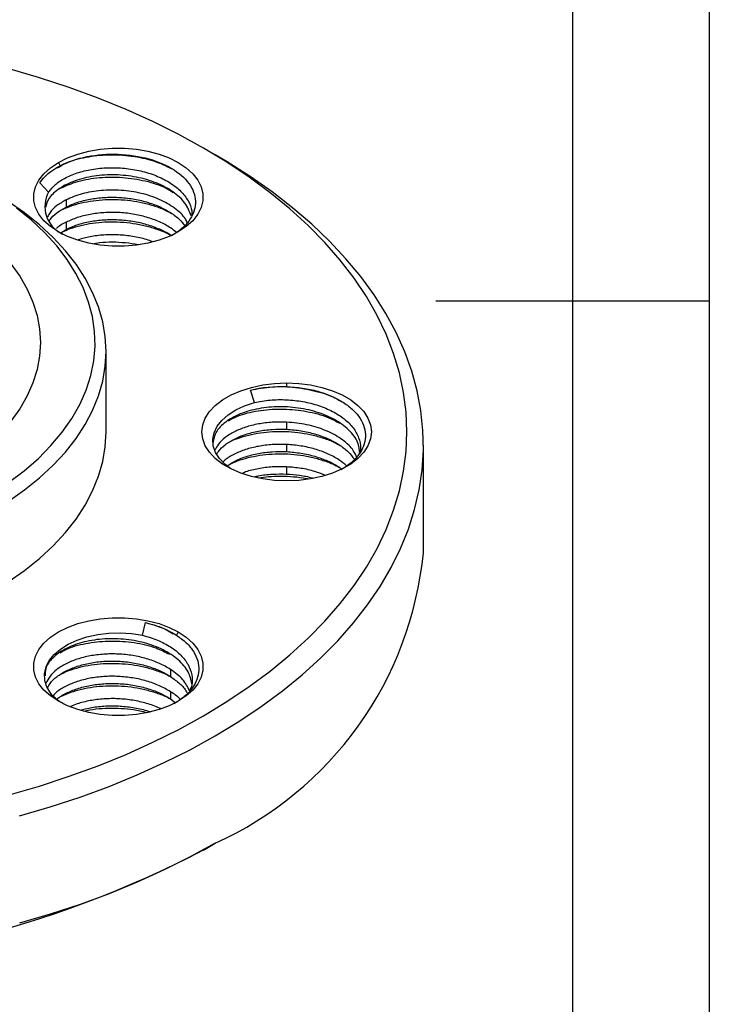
# Model space of a CAD drawing. Header units: inches. Extents: x -13 to 92, y -2 to 146.
# Tile 9 of 11: x 80 to 92, y 59 to 77. Entities that reach past the tile are written whole.
import ezdxf

# ---------------------------------------------------------------- set-up
doc = ezdxf.new("R2010")
doc.units = ezdxf.units.IN
doc.header["$LTSCALE"] = 0.5
doc.header["$MEASUREMENT"] = 0
for name, color, linetype in [('1轮廓实线层', 7, 'Continuous'), ('2细线层', 4, 'Continuous'), ('图框层', 7, 'Continuous')]:
    doc.layers.add(name, color=color, linetype=linetype)

# ---------------------------------------------------------------- blocks, each defined once
blk = doc.blocks.new('ZwmFrameMain_A4^_^无分区图框^_^portrait')
at = {"layer": '1轮廓实线层'}
for p, q in [((180, 287), (180, 0)), ((185, 143.5), (175, 143.5))]:
    blk.add_line(p, q, dxfattribs=at)
at = {"layer": '2细线层'}
blk.add_line((185, 292), (185, -5), dxfattribs=at)

msp = doc.modelspace()

# ---------------------------------------------------------------- linework, layer by layer
at = {"color": 7, "linetype": 'Continuous', "lineweight": 25}
for p, q in [((83.469, 74.421), (83.257, 74.543)), ((80.604, 74.279), (80.638, 74.22)), ((80.425, 73.739), (80.264, 73.91)), ((80.745, 73.596), (80.745, 73.466)), ((80.745, 73.188), (80.745, 73.058)), ((80.65, 72.998), (80.745, 73.058)), ((81.475, 69.36), (81.475, 70.83)), ((84.187, 69.898), (84.113, 70.125)), ((84.775, 70.255), (84.775, 70.188)), ((84.775, 69.539), (84.775, 69.408)), ((84.775, 69.13), (84.775, 69)), ((87.275, 67.155), (87.275, 69.115)), ((84.775, 68.722), (84.775, 68.591)), ((82.143, 65.647), (82.199, 65.878)), ((82.796, 65.707), (82.762, 65.648)), ((82.59, 64.932), (82.589, 64.933)), ((82.654, 65.024), (82.654, 64.894)), ((82.654, 64.616), (82.654, 64.485)), ((82.654, 64.485), (82.745, 64.415)), ((83.255, 61.726), (83.468, 61.849))]:
    msp.add_line(p, q, dxfattribs=at)
at = {"color": 7, "linetype": 'Continuous', "lineweight": 25, "flags": 128}
for points in [[(83.255, 64.176), (83.685, 64.437), (84.092, 64.709), (84.476, 64.993), (84.835, 65.287), (85.168, 65.591), (85.476, 65.904), (85.756, 66.225), (86.008, 66.554), (86.233, 66.89), (86.428, 67.232), (86.595, 67.579), (86.731, 67.93), (86.838, 68.284), (86.914, 68.641), (86.96, 69), (86.975, 69.36), (86.96, 69.72), (86.914, 70.079), (86.838, 70.436), (86.731, 70.79), (86.595, 71.142), (86.428, 71.488), (86.233, 71.83), (86.008, 72.166), (85.756, 72.495), (85.476, 72.816), (85.168, 73.129), (84.835, 73.433), (84.476, 73.727), (84.092, 74.011), (83.685, 74.284), (83.255, 74.544), (82.804, 74.792), (82.332, 75.027), (81.841, 75.249), (81.331, 75.456), (80.804, 75.649), (80.262, 75.826), (79.705, 75.988)], [(80.604, 74.279), (80.771, 74.363), (80.957, 74.432), (81.158, 74.485), (81.37, 74.521), (81.589, 74.539), (81.81, 74.539), (82.029, 74.521), (82.241, 74.485), (82.443, 74.432), (82.629, 74.363), (82.796, 74.279), (82.941, 74.182), (83.06, 74.075), (83.152, 73.959), (83.214, 73.836), (83.246, 73.71), (83.246, 73.582), (83.214, 73.456), (83.152, 73.334), (83.06, 73.217), (82.941, 73.11), (82.796, 73.014)], [(82.796, 73.014), (82.629, 72.93), (82.443, 72.861), (82.241, 72.808), (82.029, 72.772), (81.81, 72.754), (81.589, 72.754), (81.37, 72.772), (81.158, 72.808), (80.957, 72.861), (80.771, 72.93), (80.604, 73.014), (80.459, 73.11), (80.339, 73.217), (80.248, 73.334), (80.185, 73.456), (80.154, 73.582), (80.154, 73.71), (80.185, 73.836), (80.248, 73.959), (80.339, 74.075), (80.459, 74.182), (80.604, 74.279)], [(83.468, 63.808), (83.901, 64.071), (84.312, 64.345), (84.699, 64.631), (85.062, 64.927), (85.4, 65.233), (85.712, 65.547), (85.997, 65.871), (86.255, 66.201), (86.485, 66.539), (86.687, 66.882), (86.859, 67.231), (87.002, 67.584), (87.115, 67.941), (87.198, 68.301), (87.251, 68.662), (87.274, 69.024), (87.267, 69.387), (87.229, 69.749), (87.16, 70.11), (87.062, 70.468), (86.934, 70.823), (86.776, 71.174), (86.589, 71.52), (86.374, 71.861), (86.13, 72.195), (85.858, 72.522), (85.56, 72.841), (85.235, 73.152), (84.884, 73.453), (84.509, 73.743), (84.109, 74.023), (83.687, 74.292), (83.469, 74.421)], [(79.688, 68.089), (79.987, 68.3), (80.262, 68.521), (80.511, 68.752), (80.733, 68.992), (80.927, 69.239), (81.093, 69.494), (81.23, 69.754), (81.337, 70.019), (81.414, 70.287), (81.46, 70.558), (81.475, 70.83), (81.46, 71.102), (81.414, 71.372), (81.337, 71.641), (81.23, 71.906), (81.093, 72.166), (80.927, 72.42), (80.733, 72.668), (80.511, 72.908), (80.262, 73.139), (79.987, 73.36), (79.688, 73.57)], [(79.695, 68.436), (79.979, 68.651), (80.238, 68.876), (80.469, 69.111), (80.673, 69.354), (80.849, 69.604), (80.995, 69.861), (81.111, 70.122), (81.196, 70.388), (81.251, 70.656), (81.274, 70.926), (81.266, 71.196), (81.227, 71.465), (81.157, 71.732), (81.056, 71.996), (80.925, 72.255), (80.764, 72.508), (80.575, 72.755), (80.357, 72.994), (80.112, 73.224), (79.84, 73.444)], [(79.733, 72.432), (79.897, 72.204), (80.032, 71.969), (80.138, 71.729), (80.214, 71.486), (80.26, 71.24), (80.275, 70.993), (80.26, 70.746), (80.214, 70.5), (80.138, 70.257), (80.032, 70.017), (79.897, 69.783), (79.733, 69.554)], [(84.775, 68.465), (84.555, 68.474), (84.338, 68.502), (84.131, 68.546), (83.937, 68.607), (83.76, 68.684), (83.604, 68.774), (83.471, 68.876), (83.365, 68.988), (83.288, 69.108), (83.241, 69.233), (83.225, 69.36), (83.241, 69.487), (83.288, 69.612), (83.365, 69.732), (83.471, 69.844), (83.604, 69.946), (83.76, 70.036), (83.937, 70.113), (84.131, 70.174), (84.338, 70.219), (84.555, 70.246), (84.775, 70.255)], [(84.775, 70.255), (84.996, 70.246), (85.212, 70.219), (85.419, 70.174), (85.613, 70.113), (85.79, 70.036), (85.947, 69.946), (86.079, 69.844), (86.185, 69.732), (86.262, 69.612), (86.309, 69.487), (86.325, 69.36), (86.309, 69.233), (86.262, 69.108), (86.185, 68.988), (86.079, 68.876), (85.947, 68.774), (85.79, 68.684), (85.613, 68.607), (85.419, 68.546), (85.212, 68.502), (84.996, 68.474), (84.775, 68.465)], [(83.755, 68.687), (83.647, 68.769), (83.546, 68.874), (83.475, 68.987), (83.434, 69.106), (83.426, 69.226), (83.45, 69.346), (83.506, 69.462), (83.591, 69.571), (83.705, 69.672), (83.845, 69.762), (84.007, 69.838), (84.187, 69.898)], [(79.688, 66.62), (79.987, 66.83), (80.262, 67.051), (80.511, 67.282), (80.733, 67.522), (80.927, 67.769), (81.093, 68.024), (81.23, 68.284), (81.337, 68.549), (81.414, 68.818), (81.46, 69.088), (81.475, 69.36)], [(80.604, 64.441), (80.459, 64.538), (80.339, 64.645), (80.248, 64.761), (80.185, 64.884), (80.154, 65.01), (80.154, 65.138), (80.185, 65.264), (80.248, 65.387), (80.339, 65.503), (80.459, 65.61), (80.604, 65.707), (80.771, 65.79), (80.957, 65.859), (81.158, 65.912), (81.37, 65.948), (81.589, 65.966), (81.81, 65.966), (82.029, 65.948), (82.241, 65.912), (82.443, 65.859), (82.629, 65.79), (82.796, 65.707)], [(80.357, 64.829), (80.351, 64.949), (80.378, 65.069), (80.436, 65.184), (80.524, 65.293), (80.64, 65.393), (80.782, 65.482), (80.945, 65.557), (81.126, 65.616), (81.322, 65.659), (81.526, 65.683), (81.734, 65.69), (81.942, 65.677), (82.143, 65.647)], [(82.796, 65.707), (82.941, 65.61), (83.06, 65.503), (83.152, 65.387), (83.214, 65.264), (83.246, 65.138), (83.246, 65.01), (83.214, 64.884), (83.152, 64.761), (83.06, 64.645), (82.941, 64.538), (82.796, 64.441), (82.629, 64.358), (82.443, 64.289), (82.241, 64.236), (82.029, 64.2), (81.81, 64.181), (81.589, 64.181), (81.37, 64.2), (81.158, 64.236), (80.957, 64.289), (80.771, 64.358), (80.604, 64.441)], [(79.705, 62.732), (80.262, 62.894), (80.804, 63.072), (81.331, 63.264), (81.841, 63.471), (82.332, 63.693), (82.804, 63.928), (83.255, 64.176)], [(79.895, 62.348), (80.455, 62.513), (81.001, 62.693), (81.53, 62.888), (82.043, 63.097), (82.537, 63.321), (83.013, 63.558), (83.468, 63.808)], [(83.468, 61.849), (83.013, 61.599), (82.537, 61.361), (82.043, 61.138), (81.53, 60.928), (81.001, 60.733), (80.455, 60.553), (79.895, 60.388)]]:
    msp.add_lwpolyline(points, dxfattribs=at)
at = {"color": 7, "linetype": 'Continuous', "lineweight": 25}
for centre, radius, start, end in [((80.911, 73.475), 0.553, 151.4973, 245.2553), ((80.788, 67.79), 6.518, 294.271, 354.4089), ((74.275, 79.006), 19.474, 242.5341, 297.4605)]:
    msp.add_arc(centre, radius, start, end, dxfattribs=at)
for points, knots in [([(80.638, 74.22), (80.78, 74.294), (80.949, 74.351), (81.313, 74.423), (81.507, 74.438), (81.892, 74.423), (82.083, 74.394), (82.431, 74.296), (82.588, 74.227), (82.847, 74.06), (82.949, 73.963), (83.082, 73.753), (83.113, 73.641), (83.103, 73.42), (83.061, 73.31), (82.912, 73.11), (82.805, 73.019), (82.674, 72.943)], [0, 0, 0, 0, 0.125, 0.125, 0.25, 0.25, 0.375, 0.375, 0.5, 0.5, 0.625, 0.625, 0.75, 0.75, 0.875, 0.875, 1, 1, 1, 1]), ([(80.584, 74.179), (80.636, 74.21), (80.78, 74.298), (81.104, 74.385), (81.515, 74.432), (81.943, 74.408), (82.349, 74.322), (82.571, 74.216), (82.679, 74.164)], [0, 0, 0, 0, 0.10204, 0.283795, 0.465409, 0.64716, 0.828774, 1, 1, 1, 1]), ([(80.425, 73.739), (80.464, 73.788), (80.543, 73.886), (80.736, 74.008), (80.973, 74.104), (81.248, 74.166), (81.546, 74.191), (81.851, 74.176), (82.148, 74.123), (82.423, 74.032), (82.661, 73.908), (82.853, 73.756), (82.982, 73.582), (83.048, 73.427), (83.043, 73.332), (83.041, 73.301)], [0, 0, 0, 0, 0.079988, 0.159976, 0.239964, 0.319952, 0.39994, 0.479929, 0.559917, 0.639905, 0.719893, 0.799881, 0.879869, 0.959857, 1, 1, 1, 1]), ([(83.033, 73.304), (83.001, 73.384), (82.937, 73.544), (82.708, 73.752), (82.402, 73.916), (82.034, 74.022), (81.639, 74.064), (81.249, 74.04), (80.896, 73.953), (80.614, 73.812), (80.422, 73.64), (80.384, 73.513), (80.366, 73.455)], [0, 0, 0, 0, 0.10152, 0.203041, 0.304561, 0.406082, 0.507602, 0.609123, 0.710643, 0.812164, 0.913684, 1, 1, 1, 1]), ([(80.62, 73.798), (80.714, 73.842), (80.914, 73.935), (81.3, 74.008), (81.724, 74.021), (82.145, 73.963), (82.485, 73.865), (82.645, 73.768), (82.702, 73.734)], [0, 0, 0, 0, 0.165126, 0.348547, 0.531836, 0.715261, 0.898549, 1, 1, 1, 1]), ([(82.958, 73.18), (82.948, 73.203), (82.905, 73.301), (82.733, 73.451), (82.459, 73.613), (82.12, 73.725), (81.752, 73.781), (81.381, 73.776), (81.028, 73.718), (80.84, 73.637), (80.745, 73.596)], [0, 0, 0, 0, 0.042207, 0.179035, 0.315862, 0.45269, 0.589517, 0.726345, 0.863172, 1, 1, 1, 1]), ([(80.745, 73.596), (80.687, 73.563), (80.57, 73.495), (80.457, 73.387), (80.419, 73.315), (80.405, 73.287)], [0, 0, 0, 0, 0.382489, 0.764978, 1, 1, 1, 1]), ([(80.663, 73.414), (80.716, 73.438), (80.828, 73.488), (81.023, 73.543), (81.238, 73.584), (81.464, 73.605), (81.695, 73.606), (81.926, 73.586), (82.152, 73.546), (82.367, 73.487), (82.542, 73.422), (82.636, 73.37), (82.67, 73.351)], [0, 0, 0, 0, 0.096525, 0.201785, 0.307004, 0.412138, 0.517315, 0.62257, 0.727802, 0.832944, 0.938106, 1, 1, 1, 1]), ([(80.745, 73.466), (80.811, 73.496), (80.943, 73.555), (81.18, 73.614), (81.435, 73.646), (81.7, 73.648), (81.965, 73.62), (82.22, 73.563), (82.455, 73.478), (82.659, 73.367), (82.816, 73.25), (82.883, 73.164), (82.91, 73.129)], [0, 0, 0, 0, 0.103064, 0.206129, 0.309193, 0.412258, 0.515322, 0.618386, 0.721451, 0.824515, 0.92758, 1, 1, 1, 1]), ([(80.443, 73.222), (80.446, 73.228), (80.474, 73.278), (80.571, 73.364), (80.687, 73.432), (80.745, 73.466)], [0, 0, 0, 0, 0.056815, 0.528407, 1, 1, 1, 1]), ([(82.76, 73.004), (82.726, 73.032), (82.638, 73.105), (82.454, 73.199), (82.22, 73.285), (81.965, 73.343), (81.7, 73.37), (81.435, 73.368), (81.18, 73.336), (80.943, 73.277), (80.811, 73.218), (80.745, 73.188)], [0, 0, 0, 0, 0.073072, 0.188938, 0.304804, 0.42067, 0.536536, 0.652402, 0.768268, 0.884134, 1, 1, 1, 1]), ([(80.745, 73.188), (80.683, 73.156), (80.615, 73.12), (80.57, 73.076), (80.567, 73.072)], [0, 0, 0, 0, 0.921454, 1, 1, 1, 1]), ([(80.65, 72.998), (80.69, 73.017), (80.785, 73.064), (80.963, 73.12), (81.173, 73.166), (81.396, 73.193), (81.626, 73.199), (81.858, 73.185), (82.086, 73.152), (82.305, 73.098), (82.501, 73.031), (82.613, 72.974), (82.664, 72.948)], [0, 0, 0, 0, 0.073833, 0.178623, 0.283441, 0.388184, 0.492878, 0.597655, 0.702477, 0.807235, 0.911926, 1, 1, 1, 1]), ([(80.745, 73.058), (80.811, 73.087), (80.943, 73.147), (81.18, 73.205), (81.435, 73.238), (81.7, 73.24), (81.965, 73.212), (82.22, 73.155), (82.452, 73.068), (82.602, 72.997), (82.661, 72.951), (82.664, 72.948)], [0, 0, 0, 0, 0.124132, 0.248265, 0.372397, 0.49653, 0.620662, 0.744794, 0.868927, 0.993059, 1, 1, 1, 1]), ([(82.32, 72.835), (82.286, 72.848), (82.175, 72.89), (81.964, 72.933), (81.7, 72.963), (81.435, 72.959), (81.184, 72.93), (81.036, 72.888), (80.965, 72.868)], [0, 0, 0, 0, 0.082681, 0.268591, 0.454501, 0.64041, 0.82632, 1, 1, 1, 1]), ([(81.225, 72.797), (81.269, 72.805), (81.387, 72.825), (81.592, 72.833), (81.83, 72.819), (81.991, 72.8), (82.066, 72.779), (82.068, 72.779)], [0, 0, 0, 0, 0.163797, 0.440863, 0.717928, 0.994994, 1, 1, 1, 1]), ([(84.113, 70.125), (84.245, 70.149), (84.51, 70.196), (84.942, 70.183), (85.351, 70.102), (85.641, 70.005), (85.759, 69.924), (85.78, 69.909)], [0, 0, 0, 0, 0.236591, 0.473002, 0.709629, 0.946074, 1, 1, 1, 1]), ([(84.775, 70.188), (84.873, 70.181), (85.068, 70.168), (85.347, 70.106), (85.602, 70.016), (85.822, 69.9), (85.999, 69.761), (86.128, 69.606), (86.204, 69.441), (86.224, 69.27), (86.189, 69.101), (86.099, 68.941), (85.962, 68.793), (85.835, 68.711), (85.771, 68.67)], [0, 0, 0, 0, 0.085796, 0.171145, 0.256048, 0.340504, 0.424513, 0.508075, 0.59119, 0.673859, 0.756081, 0.837856, 0.919185, 1, 1, 1, 1]), ([(84.187, 69.898), (84.281, 69.915), (84.469, 69.95), (84.773, 69.953), (85.076, 69.92), (85.364, 69.847), (85.623, 69.739), (85.838, 69.6), (86.002, 69.436), (86.1, 69.256), (86.137, 69.101), (86.116, 69.01), (86.11, 68.982)], [0, 0, 0, 0, 0.105856, 0.211711, 0.317567, 0.423422, 0.529278, 0.635134, 0.740989, 0.846845, 0.952701, 1, 1, 1, 1]), ([(86.11, 68.982), (86.106, 69.036), (86.094, 69.171), (85.948, 69.375), (85.7, 69.572), (85.37, 69.719), (84.992, 69.807), (84.594, 69.829), (84.213, 69.785), (83.877, 69.68), (83.62, 69.525), (83.454, 69.339), (83.437, 69.204), (83.428, 69.139)], [0, 0, 0, 0, 0.061836, 0.156206, 0.250576, 0.344945, 0.439315, 0.533685, 0.628054, 0.722424, 0.816794, 0.911164, 1, 1, 1, 1]), ([(83.711, 69.565), (83.779, 69.6), (83.948, 69.687), (84.3, 69.762), (84.72, 69.789), (85.144, 69.743), (85.501, 69.652), (85.677, 69.555), (85.745, 69.518)], [0, 0, 0, 0, 0.128086, 0.316138, 0.504299, 0.692339, 0.880508, 1, 1, 1, 1]), ([(84.775, 69.539), (84.687, 69.54), (84.51, 69.543), (84.255, 69.509), (84.02, 69.45), (83.814, 69.365), (83.646, 69.259), (83.526, 69.145), (83.486, 69.065), (83.468, 69.03)], [0, 0, 0, 0, 0.147478, 0.294957, 0.442435, 0.589914, 0.737392, 0.88487, 1, 1, 1, 1]), ([(83.499, 68.953), (83.508, 68.97), (83.54, 69.032), (83.647, 69.128), (83.814, 69.234), (84.02, 69.319), (84.255, 69.378), (84.51, 69.412), (84.687, 69.409), (84.775, 69.408)], [0, 0, 0, 0, 0.05955, 0.216292, 0.373033, 0.529775, 0.686517, 0.843258, 1, 1, 1, 1]), ([(86.054, 68.904), (86.032, 68.951), (85.974, 69.072), (85.776, 69.242), (85.489, 69.396), (85.146, 69.504), (84.899, 69.527), (84.775, 69.539)], [0, 0, 0, 0, 0.136507, 0.35238, 0.568253, 0.784127, 1, 1, 1, 1]), ([(84.775, 69.408), (84.864, 69.401), (85.04, 69.386), (85.295, 69.327), (85.53, 69.243), (85.735, 69.132), (85.903, 69.004), (85.978, 68.907), (86.013, 68.861)], [0, 0, 0, 0, 0.168688, 0.337376, 0.506065, 0.674753, 0.843441, 1, 1, 1, 1]), ([(83.739, 69.179), (83.743, 69.182), (83.799, 69.213), (83.931, 69.26), (84.132, 69.317), (84.349, 69.353), (84.576, 69.372), (84.808, 69.369), (85.038, 69.346), (85.264, 69.303), (85.476, 69.24), (85.639, 69.178), (85.72, 69.131), (85.744, 69.117)], [0, 0, 0, 0, 0.00809, 0.113333, 0.218653, 0.324026, 0.429342, 0.534584, 0.639889, 0.745261, 0.850592, 0.955839, 1, 1, 1, 1]), ([(84.775, 69.13), (84.687, 69.132), (84.51, 69.134), (84.255, 69.101), (84.02, 69.042), (83.816, 68.956), (83.679, 68.877), (83.627, 68.823), (83.615, 68.811)], [0, 0, 0, 0, 0.188539, 0.377077, 0.565616, 0.754155, 0.942693, 1, 1, 1, 1]), ([(85.872, 68.74), (85.827, 68.778), (85.728, 68.861), (85.529, 68.965), (85.295, 69.05), (85.04, 69.109), (84.863, 69.123), (84.775, 69.13)], [0, 0, 0, 0, 0.174751, 0.381064, 0.587376, 0.793688, 1, 1, 1, 1]), ([(83.69, 68.74), (83.731, 68.769), (83.827, 68.833), (84.021, 68.91), (84.255, 68.97), (84.51, 69.004), (84.687, 69.001), (84.775, 69)], [0, 0, 0, 0, 0.163218, 0.372413, 0.581609, 0.790804, 1, 1, 1, 1]), ([(83.731, 68.766), (83.779, 68.789), (83.883, 68.838), (84.071, 68.893), (84.284, 68.936), (84.509, 68.96), (84.739, 68.964), (84.971, 68.946), (85.198, 68.909), (85.415, 68.852), (85.599, 68.786), (85.701, 68.733), (85.742, 68.711)], [0, 0, 0, 0, 0.087169, 0.192055, 0.29703, 0.402014, 0.506914, 0.611788, 0.716751, 0.821741, 0.926656, 1, 1, 1, 1]), ([(84.775, 69), (84.863, 68.992), (85.04, 68.978), (85.296, 68.919), (85.528, 68.833), (85.69, 68.753), (85.76, 68.697), (85.774, 68.686)], [0, 0, 0, 0, 0.234466, 0.468933, 0.703399, 0.937865, 1, 1, 1, 1]), ([(84.775, 68.722), (84.687, 68.723), (84.51, 68.726), (84.257, 68.691), (84.069, 68.649), (83.979, 68.61), (83.957, 68.601)], [0, 0, 0, 0, 0.299808, 0.599615, 0.899423, 1, 1, 1, 1]), ([(85.474, 68.571), (85.414, 68.594), (85.278, 68.647), (85.04, 68.7), (84.863, 68.715), (84.775, 68.722)], [0, 0, 0, 0, 0.280487, 0.640244, 1, 1, 1, 1]), ([(84.191, 68.54), (84.213, 68.546), (84.313, 68.573), (84.511, 68.594), (84.687, 68.592), (84.775, 68.591)], [0, 0, 0, 0, 0.126768, 0.563384, 1, 1, 1, 1]), ([(84.268, 68.52), (84.326, 68.529), (84.457, 68.548), (84.671, 68.556), (84.902, 68.545), (85.07, 68.525), (85.155, 68.505), (85.168, 68.502)], [0, 0, 0, 0, 0.199458, 0.452116, 0.704567, 0.957107, 1, 1, 1, 1]), ([(84.775, 68.591), (84.854, 68.585), (85.012, 68.572), (85.177, 68.542), (85.256, 68.516), (85.263, 68.513)], [0, 0, 0, 0, 0.476217, 0.952434, 1, 1, 1, 1]), ([(82.199, 65.878), (82.333, 65.841), (82.52, 65.79), (82.659, 65.7), (82.699, 65.674)], [0, 0, 0, 0, 0.713345, 1, 1, 1, 1]), ([(82.143, 65.647), (82.236, 65.619), (82.423, 65.564), (82.661, 65.438), (82.851, 65.286), (82.985, 65.113), (83.05, 64.927), (83.059, 64.763), (83.018, 64.668), (83.004, 64.633)], [0, 0, 0, 0, 0.152432, 0.304864, 0.457295, 0.609727, 0.762159, 0.914591, 1, 1, 1, 1]), ([(82.762, 65.648), (82.825, 65.603), (82.952, 65.512), (83.081, 65.352), (83.159, 65.184), (83.18, 65.009), (83.144, 64.837), (83.053, 64.673), (82.913, 64.522), (82.783, 64.438), (82.718, 64.396)], [0, 0, 0, 0, 0.127333, 0.254004, 0.380011, 0.505355, 0.630036, 0.754054, 0.877409, 1, 1, 1, 1]), ([(83.041, 64.76), (83.026, 64.834), (82.993, 64.989), (82.807, 65.204), (82.532, 65.387), (82.184, 65.517), (81.797, 65.586), (81.4, 65.587), (81.03, 65.524), (80.714, 65.403), (80.486, 65.236), (80.361, 65.062), (80.362, 64.948), (80.363, 64.904)], [0, 0, 0, 0, 0.085828, 0.180666, 0.275504, 0.370341, 0.465179, 0.560017, 0.654855, 0.749692, 0.84453, 0.939368, 1, 1, 1, 1]), ([(80.637, 65.329), (80.684, 65.356), (80.828, 65.436), (81.15, 65.515), (81.564, 65.554), (81.991, 65.522), (82.364, 65.438), (82.556, 65.342), (82.635, 65.302)], [0, 0, 0, 0, 0.095176, 0.287228, 0.479209, 0.671274, 0.86324, 1, 1, 1, 1]), ([(82.654, 65.024), (82.588, 65.062), (82.456, 65.139), (82.219, 65.223), (81.965, 65.281), (81.7, 65.308), (81.435, 65.306), (81.18, 65.274), (80.945, 65.215), (80.739, 65.13), (80.571, 65.024), (80.442, 64.901), (80.398, 64.811), (80.376, 64.766)], [0, 0, 0, 0, 0.090917, 0.181834, 0.272752, 0.363669, 0.454586, 0.545503, 0.63642, 0.727338, 0.818255, 0.909172, 1, 1, 1, 1]), ([(80.405, 64.686), (80.419, 64.714), (80.456, 64.786), (80.571, 64.893), (80.739, 64.999), (80.945, 65.084), (81.18, 65.144), (81.435, 65.176), (81.7, 65.178), (81.965, 65.15), (82.219, 65.092), (82.456, 65.008), (82.588, 64.932), (82.654, 64.894)], [0, 0, 0, 0, 0.058249, 0.152424, 0.246599, 0.340774, 0.434949, 0.529125, 0.6233, 0.717475, 0.81165, 0.905825, 1, 1, 1, 1]), ([(80.646, 64.933), (80.665, 64.943), (80.737, 64.983), (80.887, 65.036), (81.091, 65.089), (81.31, 65.123), (81.538, 65.137), (81.77, 65.132), (82, 65.105), (82.224, 65.059), (82.433, 64.993), (82.582, 64.934), (82.652, 64.893), (82.665, 64.885)], [0, 0, 0, 0, 0.037406, 0.14168, 0.245916, 0.350239, 0.454597, 0.558885, 0.663116, 0.767424, 0.871784, 0.976088, 1, 1, 1, 1]), ([(83.004, 64.633), (82.968, 64.703), (82.895, 64.847), (82.736, 64.964), (82.654, 65.024)], [0, 0, 0, 0, 0.484056, 1, 1, 1, 1]), ([(80.685, 64.399), (80.649, 64.422), (80.563, 64.478), (80.464, 64.581), (80.386, 64.702), (80.367, 64.787), (80.357, 64.829)], [0, 0, 0, 0, 0.194859, 0.464572, 0.732953, 1, 1, 1, 1]), ([(82.654, 64.616), (82.588, 64.654), (82.456, 64.731), (82.219, 64.815), (81.965, 64.872), (81.7, 64.9), (81.435, 64.898), (81.18, 64.866), (80.945, 64.806), (80.74, 64.721), (80.591, 64.632), (80.529, 64.568), (80.507, 64.544)], [0, 0, 0, 0, 0.104601, 0.209202, 0.313803, 0.418404, 0.523005, 0.627606, 0.732207, 0.836808, 0.941409, 1, 1, 1, 1]), ([(80.573, 64.478), (80.575, 64.479), (80.617, 64.521), (80.742, 64.59), (80.944, 64.676), (81.18, 64.735), (81.435, 64.767), (81.7, 64.77), (81.965, 64.742), (82.219, 64.684), (82.456, 64.6), (82.588, 64.524), (82.654, 64.485)], [0, 0, 0, 0, 0.003511, 0.114232, 0.224953, 0.335674, 0.446395, 0.557116, 0.667837, 0.778558, 0.889279, 1, 1, 1, 1]), ([(80.663, 64.535), (80.718, 64.56), (80.831, 64.611), (81.029, 64.667), (81.244, 64.706), (81.47, 64.726), (81.702, 64.727), (81.933, 64.707), (82.159, 64.666), (82.373, 64.606), (82.546, 64.542), (82.637, 64.492), (82.669, 64.474)], [0, 0, 0, 0, 0.099868, 0.205063, 0.310284, 0.415589, 0.520885, 0.626092, 0.731299, 0.836595, 0.9419, 1, 1, 1, 1]), ([(82.654, 64.894), (82.712, 64.851), (82.829, 64.766), (82.927, 64.659), (82.956, 64.596), (82.961, 64.587)], [0, 0, 0, 0, 0.459011, 0.918023, 1, 1, 1, 1]), ([(82.831, 64.475), (82.828, 64.478), (82.784, 64.531), (82.717, 64.575), (82.654, 64.616)], [0, 0, 0, 0, 0.062822, 1, 1, 1, 1]), ([(82.469, 64.307), (82.463, 64.311), (82.388, 64.351), (82.218, 64.405), (81.965, 64.465), (81.7, 64.492), (81.434, 64.49), (81.181, 64.457), (80.974, 64.408), (80.868, 64.361), (80.829, 64.344)], [0, 0, 0, 0, 0.013937, 0.163546, 0.313156, 0.462765, 0.612374, 0.761983, 0.911593, 1, 1, 1, 1]), ([(81.005, 64.277), (81.063, 64.294), (81.198, 64.331), (81.435, 64.358), (81.7, 64.362), (81.964, 64.332), (82.163, 64.293), (82.262, 64.255), (82.285, 64.247)], [0, 0, 0, 0, 0.151038, 0.348796, 0.546555, 0.744313, 0.942072, 1, 1, 1, 1]), ([(81.064, 64.26), (81.103, 64.269), (81.211, 64.294), (81.403, 64.314), (81.633, 64.321), (81.865, 64.306), (82.063, 64.279), (82.178, 64.248), (82.22, 64.237)], [0, 0, 0, 0, 0.108253, 0.302424, 0.496699, 0.690876, 0.884911, 1, 1, 1, 1])]:
    msp.add_open_spline(points, degree=3, knots=knots, dxfattribs=at)
for points in [[(80.264, 73.91), (80.345, 74.028), (80.474, 74.135), (80.638, 74.22)], [(84.113, 70.125), (84.321, 70.175), (84.549, 70.196), (84.775, 70.188)], [(82.199, 65.878), (82.413, 65.827), (82.607, 65.747), (82.762, 65.648)]]:
    msp.add_open_spline(points, degree=3, dxfattribs=at)

# ---------------------------------------------------------------- block references
at = {"layer": '图框层', "xscale": 0.5, "yscale": 0.5, "zscale": 0.5}
msp.add_blockref('ZwmFrameMain_A4^_^无分区图框^_^portrait', (0, 0), dxfattribs=at)

doc.saveas('drawing.dxf')
